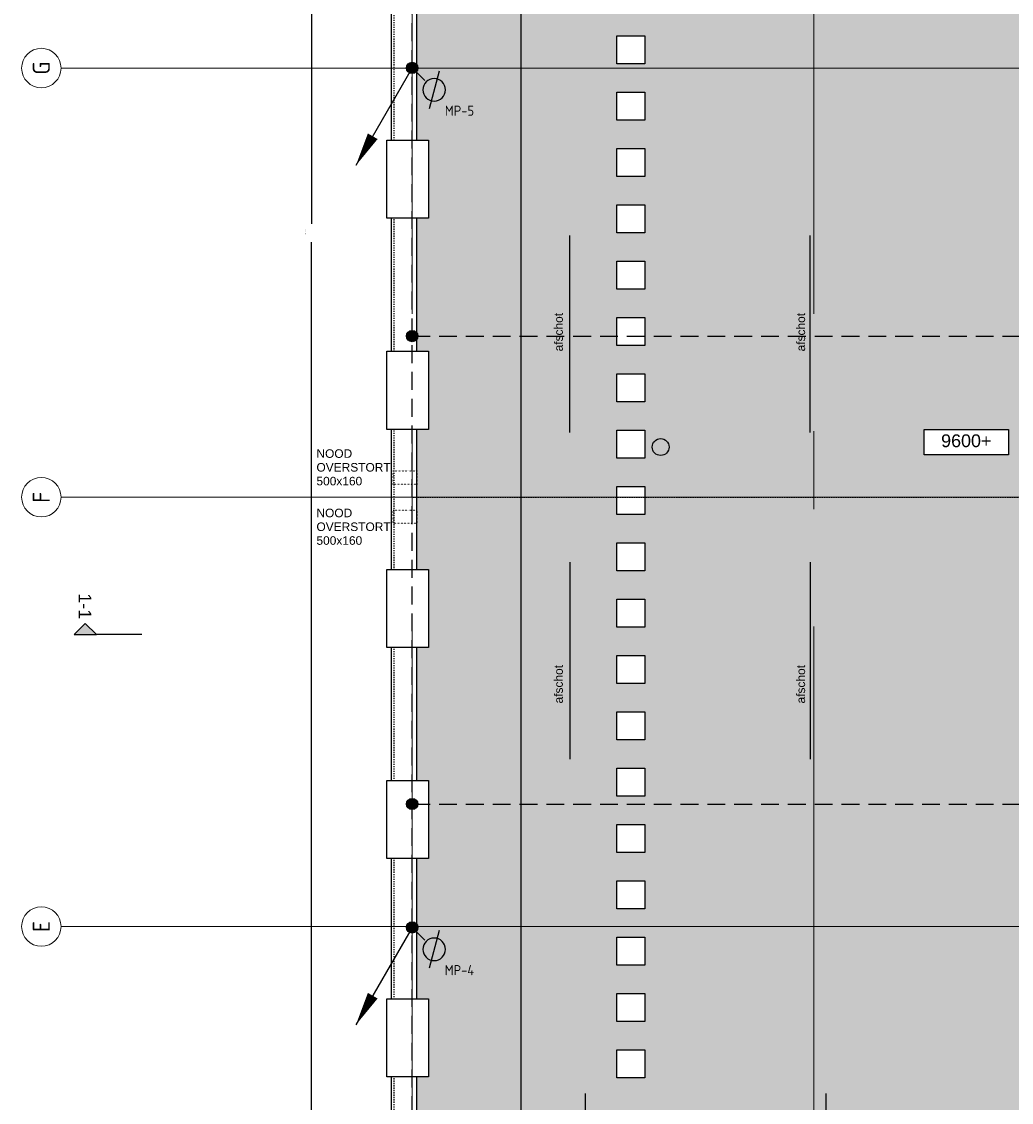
# Model space of a CAD drawing. Header units: millimetres. Extents: x -38032 to 104346, y -31182 to 78566.
# Tile 84 of 213: x -38032 to -20465, y 24971 to 44158. Entities that reach past the tile are written whole.
import ezdxf
from ezdxf.enums import TextEntityAlignment as Align

# ---------------------------------------------------------------- set-up
doc = ezdxf.new("R2010")
doc.units = ezdxf.units.MM
doc.header["$LTSCALE"] = 100
doc.set_wipeout_variables(frame=1)
for name, pattern in [('HIDDEN2', [4.7625, 3.175, -1.5875]), ('STYLE_01', [0.41664, 0.20828, -0.20836]), ('STYLE_11', [5, 3.888855, -0.416718, 0.277786, -0.416641]), ('STYLE_13', [0.196838, 0.039368, -0.157471])]:
    doc.linetypes.add(name, pattern=pattern)
for name, color, linetype in [('AB$1A---_ATTRIB050', 8, 'Continuous'), ('AL$1A---_ALGEMEEN', 8, 'Continuous'), ('AM$1A---_ARCERING', 8, 'Continuous'), ('AT$1A---_TEKST100', 8, 'Continuous'), ('BOUWKUNDIG', 8, 'Continuous'), ('EL6121--', 3, 'Continuous')]:
    doc.layers.add(name, color=color, linetype=linetype)
doc.layers.add('stramien', color=1, linetype='Continuous', lineweight=9)
doc.styles.add('Arial', font='ARIAL.TTF')
doc.styles.add('BURO-018', font='iso.shx', dxfattribs={"height": 90})
doc.styles.add('ISO18', font='iso', dxfattribs={"height": 180})
doc.styles.get("Standard").update_dxf_attribs({"font": 'iso.shx'})
doc.dimstyles.new('JIS', dxfattribs={"dimtxt": 2.272868, "dimasz": 3.175, "dimexe": 2, "dimexo": 0, "dimgap": 1, "dimtad": 1, "dimdec": 0, "dimzin": 11, "dimtxsty": 'Arial', "dimblk": 'VW_FILLEDARROW-1', "dimcen": 0, "dimazin": 0, "dimtfac": 1, "dimtdec": 0, "dimtix": 1, "dimtofl": 0, "dimtmove": 0, "dimatfit": 0, "dimldrblk": 'VW_FILLEDARROW-1', "dimfxl": 0, "dimfrac": 2, "dimtolj": 1, "dimtzin": 11, "dimarcsym": 0})

# ---------------------------------------------------------------- blocks, each defined once
blk = doc.blocks.new('E00169')
at = {"color": 0, "linetype": 'Continuous'}
blk.add_line((0, 0), (-5, -8.66), dxfattribs=at)
at = {"color": 0, "const_width": 0.5}
blk.add_lwpolyline([(-0.25, 0, 1), (0.25, 0, 1)], format="xyb", close=True, dxfattribs=at)
at = {"color": 0, "linetype": 'Continuous'}
blk.add_lwpolyline([(-5, -8.66, 0, 1, 0), (-3.5, -6.062, 1, 1, 0)], format="xyseb", dxfattribs=at)
blk.add_circle((0, 0), 0.5, dxfattribs=at)
blk = doc.blocks.new('Group-99')
at = {"layer": 'AL$1A---_ALGEMEEN', "color": 0}
for p, q in [((-84382, -6947), (-84382, -3447)), ((-80113, -6947), (-80113, -3447)), ((-75344, -6947), (-75344, -3447)), ((-70575, -6947), (-70575, -3447)), ((-65806, -6947), (-65806, -3447)), ((-61537, -6947), (-61537, -3447)), ((-84382, -9247), (-84382, -12747)), ((-80113, -9247), (-80113, -12747)), ((-75344, -9247), (-75344, -12747)), ((-70575, -9247), (-70575, -12747)), ((-65806, -9247), (-65806, -12747)), ((-61537, -9247), (-61537, -12747))]:
    blk.add_line(p, q, dxfattribs=at)
for points in [[(-84382, -6947), (-84489, -6547), (-84275, -6547)], [(-80113, -6947), (-80220, -6547), (-80006, -6547)], [(-75344, -6947), (-75451, -6547), (-75237, -6547)], [(-70575, -6947), (-70682, -6547), (-70468, -6547)], [(-65806, -6947), (-65913, -6547), (-65699, -6547)], [(-61537, -6947), (-61644, -6547), (-61430, -6547)], [(-84382, -9247), (-84275, -9647), (-84489, -9647)], [(-80113, -9247), (-80006, -9647), (-80220, -9647)], [(-75344, -9247), (-75237, -9647), (-75451, -9647)], [(-70575, -9247), (-70468, -9647), (-70682, -9647)], [(-65806, -9247), (-65699, -9647), (-65913, -9647)], [(-61537, -9247), (-61430, -9647), (-61644, -9647)]]:
    blk.add_solid(points, dxfattribs=at)
at = {"layer": 'AT$1A---_TEKST100', "char_height": 151.52, "attachment_point": 5, "rotation": 90, "line_spacing_factor": 0.967741, "style": 'Arial'}
for insert in [(-84862, -5250), (-80562, -5250), (-75762, -5250), (-71042, -5250), (-66242, -5250), (-61941, -5250), (-84862, -11350), (-80562, -11350), (-75762, -11350), (-71042, -11350), (-66242, -11350), (-61941, -11350)]:
    blk.add_mtext('{\\C256;\\lafschot}', dxfattribs=dict(at, insert=insert))
blk = doc.blocks.new('Group-100')
at = {"layer": 'AL$1A---_ALGEMEEN', "color": 0}
for p, q in [((-84664, 8290), (-84664, 11790)), ((-80395, 8290), (-80395, 11790)), ((-75626, 8290), (-75626, 11790)), ((-70857, 8290), (-70857, 11790)), ((-66088, 8290), (-66088, 11790)), ((-61819, 8290), (-61819, 11790)), ((-84664, 5990), (-84664, 2490)), ((-80395, 5990), (-80395, 2490)), ((-75626, 5990), (-75626, 2490)), ((-70857, 5990), (-70857, 2490)), ((-66088, 5990), (-66088, 2490)), ((-61819, 5990), (-61819, 2490))]:
    blk.add_line(p, q, dxfattribs=at)
for points in [[(-84664, 8290), (-84771, 8690), (-84557, 8690)], [(-80395, 8290), (-80502, 8690), (-80288, 8690)], [(-75626, 8290), (-75733, 8690), (-75519, 8690)], [(-70857, 8290), (-70964, 8690), (-70750, 8690)], [(-66088, 8290), (-66195, 8690), (-65981, 8690)], [(-61819, 8290), (-61926, 8690), (-61712, 8690)], [(-84664, 5990), (-84557, 5590), (-84771, 5590)], [(-80395, 5990), (-80288, 5590), (-80502, 5590)], [(-75626, 5990), (-75519, 5590), (-75733, 5590)], [(-70857, 5990), (-70750, 5590), (-70964, 5590)], [(-66088, 5990), (-65981, 5590), (-66195, 5590)], [(-61819, 5990), (-61712, 5590), (-61926, 5590)]]:
    blk.add_solid(points, dxfattribs=at)
at = {"layer": 'AT$1A---_TEKST100', "char_height": 151.52, "attachment_point": 5, "rotation": 90, "line_spacing_factor": 0.967741, "style": 'Arial'}
for insert in [(-84862, 10071), (-80562, 10071), (-75762, 10071), (-71042, 10071), (-66242, 10071), (-61941, 10071), (-84862, 3821), (-80562, 3821), (-75762, 3821), (-71042, 3821), (-66242, 3821), (-61941, 3821)]:
    blk.add_mtext('{\\C256;\\lafschot}', dxfattribs=dict(at, insert=insert))
blk = doc.blocks.new('peilmaat plg klein')
at = {"layer": 'AL$1A---_ALGEMEEN', "color": 0, "flags": 1}
for tag, p in [('onderdeel', (-750, -634)), ('patchnr', (-750, -1043)), ('toestelnr', (-750, -1452))]:
    blk.add_attdef(tag, p, '', height=227, dxfattribs=at)
at = {"color": 0}
blk.add_wipeout([(-750, 225), (750, 225), (750, -225), (-750, -225)], dxfattribs=at).dxf.layer = 'AL$1A---_ALGEMEEN'
at = {"layer": 'AL$1A---_ALGEMEEN', "color": 0}
blk.add_lwpolyline([(-750, 225), (750, 225), (750, -225), (-750, -225)], close=True, dxfattribs=at)
at = {"layer": 'AL$1A---_ALGEMEEN', "color": 0, "style": 'Arial'}
blk.add_attdef('peil', text='', height=227, dxfattribs=at).set_placement((0, 141), align=Align.TOP_CENTER)
blk = doc.blocks.new('Group-128')
at = {"layer": 'AL$1A---_ALGEMEEN', "color": 0, "flags": 128}
blk.add_lwpolyline([(-58576, 705), (-58576, 30376), (-87831, 30370), (-87831, -15320)], dxfattribs=at)
blk = doc.blocks.new('tegel 500x500')
at = {"color": 0}
blk.add_wipeout([(-250, 250), (250, 250), (250, -250), (-250, -250)], dxfattribs=at).dxf.layer = 'AL$1A---_ALGEMEEN'
at = {"layer": 'AL$1A---_ALGEMEEN', "color": 0}
blk.add_lwpolyline([(-250, 250), (250, 250), (250, -250), (-250, -250)], close=True, dxfattribs=at)
blk = doc.blocks.new('Group-137')
at = {"layer": 'AL$1A---_ALGEMEEN', "color": 0, "flags": 128}
blk.add_lwpolyline([(-60727, -15595), (-60876, -15595), (-60876, 28075), (-85531, 28075), (-85531, -15360)], dxfattribs=at)
blk = doc.blocks.new('31x_alu-mk 204-dak')
at = {"color": 0}
blk.add_wipeout([(-736, 381.5), (650, 381.5), (650, -361.5), (-736, -361.5)], dxfattribs=at).dxf.layer = 'AL$1A---_ALGEMEEN'
at = {"layer": 'AL$1A---_ALGEMEEN', "color": 0}
blk.add_lwpolyline([(-736, 381.5), (650, 381.5), (650, -361.5), (-736, -361.5)], close=True, dxfattribs=at)
blk = doc.blocks.new('VW_FILLEDARROW-1')
at = {"layer": 'AL$1A---_ALGEMEEN', "color": 0, "lineweight": -2}
blk.add_solid([(0, 0), (1, 0.3), (1, -0.3)], dxfattribs=at)
blk = doc.blocks.new('*D1128')
at = {"layer": 'AL$1A---_ALGEMEEN', "color": 0, "lineweight": -2}
for p, q in [((-88538, 28781), (-89251, 28781)), ((-89249, 28778), (-89249, 11993)), ((-89249, -10615), (-89249, 11670)), ((-88488, -10619), (-89251, -10619))]:
    blk.add_line(p, q, dxfattribs=at)
at = {"layer": 'AL$1A---_ALGEMEEN', "color": 0, "lineweight": -2, "xscale": 3.175, "yscale": 3.175, "zscale": 3.175}
for p, rotation in [((-89249, 28781), 90), ((-89249, -10619), 270)]:
    blk.add_blockref('VW_FILLEDARROW-1', p, dxfattribs=dict(at, rotation=rotation))
at = {"layer": 'AT$1A---_TEKST100', "insert": (-89349, 11831), "char_height": 9.09, "attachment_point": 5, "rotation": 90, "style": 'Arial'}
blk.add_mtext('\\A1; <<< lichthappers >>> ', dxfattribs=at)
blk = doc.blocks.new('Group-146')
at = {"layer": 'AL$1A---_ALGEMEEN', "color": 0, "linetype": 'STYLE_13'}
blk.add_lwpolyline([(-87797, 7607), (-87377, 7607), (-87377, 7367), (-87797, 7367)], close=True, dxfattribs=at)
at = {"layer": 'AT$1A---_TEKST100', "insert": (-89160, 7992), "char_height": 151.52, "attachment_point": 1, "line_spacing_factor": 0.967741, "style": 'Arial'}
blk.add_mtext('{\\C256;\\lNOOD\\POVERSTORT\\P500x160}', dxfattribs=at)
blk = doc.blocks.new('Group-147')
at = {"layer": 'AL$1A---_ALGEMEEN', "color": 0, "linetype": 'STYLE_13'}
blk.add_lwpolyline([(-87797, 6913), (-87377, 6913), (-87377, 6673), (-87797, 6673)], close=True, dxfattribs=at)
at = {"layer": 'AT$1A---_TEKST100', "insert": (-89160, 6937), "char_height": 151.52, "attachment_point": 1, "line_spacing_factor": 0.967741, "style": 'Arial'}
blk.add_mtext('{\\C256;\\lNOOD\\POVERSTORT\\P500x160}', dxfattribs=at)
blk = doc.blocks.new('drsnd pijl')
at = {"layer": 'AM$1A---_ARCERING', "linetype": 'Continuous', "lineweight": 0}
blk.add_hatch(color=256, dxfattribs=at).paths.add_polyline_path([(1005, 442), (200, 442), (0, 242), (-200, 442), (200, 442)])
at = {"layer": 'AL$1A---_ALGEMEEN', "color": 0}
blk.add_lwpolyline([(1005, 442), (200, 442), (0, 242), (-200, 442), (200, 442)], dxfattribs=at)
at = {"layer": 'AL$1A---_ALGEMEEN', "color": 0, "style": 'Arial'}
blk.add_attdef('peil', text='', height=227, rotation=90, dxfattribs=at).set_placement((170, -290), align=Align.BOTTOM_LEFT)
at = {"layer": 'AL$1A---_ALGEMEEN', "color": 0, "flags": 1}
blk.add_attdef('onderdeel', (-200, -700), '', height=227, dxfattribs=at)
blk = doc.blocks.new('030201')
at = {"color": 0, "const_width": 0.5}
blk.add_lwpolyline([(-0.25, 0, 1), (0.25, 0, 1)], format="xyb", close=True, dxfattribs=at)
at = {"color": 0, "linetype": 'Continuous'}
blk.add_circle((0, 0), 0.5, dxfattribs=at)
at = {"color": 0, "linetype": 'Continuous', "style": 'BURO-018', "flags": 1}
blk.add_attdef('E_MATCODE', text='', height=1.8, dxfattribs=at).set_placement((0, 0), align=Align.MIDDLE)
blk = doc.blocks.new('E00438')
at = {"color": 0, "linetype": 'Continuous'}
blk.add_line((-0.866, -1.5), (0.866, 1.5), dxfattribs=at)
at = {"color": 0}
blk.add_circle((0, 0), 1, dxfattribs=at)
at = {"color": 0, "linetype": 'Continuous', "style": 'BURO-018', "flags": 1}
blk.add_attdef('E_MATCODE', text='', height=1.8, dxfattribs=at).set_placement((0, 0), align=Align.MIDDLE)
blk = doc.blocks.new('Group-138')
at = {"layer": 'AL$1A---_ALGEMEEN', "color": 0, "rotation": 90}
for p in [(-87532, 12827.999), (-87532, 9081.343), (-87532, 5207.999), (-87532, 1461.343), (-87532, -2412.001)]:
    blk.add_blockref('31x_alu-mk 204-dak', p, dxfattribs=at)
at = {"layer": 'AL$1A---_ALGEMEEN', "color": 0}
dim = blk.add_linear_dim(base=(-89248.973, -10618.657), p1=(-88537.848, 28781.343), p2=(-88487.848, -10618.657), angle=90, text=' <<< lichthappers >>> ', dimstyle='JIS', override={"dimtxt": 9.091473, "dimgap": 100, "dimlfac": 50, "dimpost": '<>', "dimtxsty": 'Arial', "dimtmove": 2}, dxfattribs=at)
dim.commit()
dim.dimension.update_dxf_attribs({"geometry": '*D1128', "text_midpoint": (-89348.973, 11831.343), "dimtype": 128})
blk = doc.blocks.new('200254 W 212 3 04-12-2007')
at = {"layer": 'AM$1A---_ARCERING', "linetype": 'Continuous', "lineweight": 0}
blk.add_hatch(color=9, dxfattribs=at).paths.add_polyline_path([(-38974, -12008), (-38974, -8078), (-38858, -8078), (-38858, 33519), (-67223, 33512), (-67203, -26858), (-67199, -26858), (-67223, -11733), (-54673, -11733), (-54673, -26888), (-40543, -26888), (-40564, -12008)])
at = {"layer": 'AL$1A---_ALGEMEEN'}
blk.add_circle((-62888, 11619), 150, dxfattribs=at)
at = {"layer": 'stramien', "linetype": 'STYLE_11', "ltscale": 50}
blk.add_line((-60169, -11014), (-60169, 36216), dxfattribs=at)
at = {"layer": 'AL$1A---_ALGEMEEN'}
for name in ['Group-100', 'Group-99']:
    blk.add_blockref(name, (20163, 3587), dxfattribs=at)
ref = blk.add_blockref('drsnd pijl', (-73100, 8730), dxfattribs=dict(at, xscale=-1, rotation=180))
ref.add_attrib('peil', '1-1', dxfattribs={"layer": 'AB$1A---_ATTRIB050', "height": 227.3, "rotation": 270, "style": 'Arial'}).set_placement((-73286, 9021), align=Align.BOTTOM_LEFT)
ref = blk.add_blockref('peilmaat plg klein', (-57464, 11703), dxfattribs=at)
ref.add_attrib('peil', '9600+', dxfattribs={"layer": 'AB$1A---_ATTRIB050', "height": 227.3, "style": 'Arial'}).set_placement((-57464, 11844), align=Align.TOP_CENTER)
at = {"layer": 'AL$1A---_ALGEMEEN', "linetype": 'STYLE_01'}
blk.add_lwpolyline([(-38458, 33919), (-67623, 33912), (-67623, -11773), (-54732, -11773), (-54732, -27288), (-40164, -27288), (-40164, -25705), (-40564, -25749), (-40564, -12008), (-38974, -12008), (-38974, -8078), (-38458, -8078)], close=True, dxfattribs=at)
at = {"layer": 'AL$1A---_ALGEMEEN'}
blk.add_lwpolyline([(-40564, -12008), (-38974, -12008), (-38974, -8078), (-38858, -8078), (-38858, 33519), (-67223, 33512), (-67223, -11733), (-54673, -11733), (-54673, -26888), (-40543, -26888), (-40543, -25747), (-40564, -25748)], close=True, dxfattribs=at)
blk.add_blockref('Group-128', (20163, 3587), dxfattribs=at)
at = {"layer": 'AL$1A---_ALGEMEEN', "rotation": 180}
for p in [(-63418, 18669), (-63418, 17669), (-63418, 16669), (-63418, 15669), (-63418, 14669), (-63418, 13669), (-63418, 12669), (-63418, 11669), (-63418, 10669), (-63418, 9669), (-63418, 8669), (-63418, 7669), (-63418, 6669), (-63418, 5669), (-63418, 4669), (-63418, 3669), (-63418, 2669), (-63418, 1669), (-63418, 669)]:
    blk.add_blockref('tegel 500x500', p, dxfattribs=at)
at = {"layer": 'AL$1A---_ALGEMEEN', "linetype": 'STYLE_01'}
blk.add_line((-67279, 10727), (-38858, 10727), dxfattribs=at)
at = {"layer": 'AL$1A---_ALGEMEEN'}
blk.add_blockref('Group-137', (20163, 3587), dxfattribs=at)
blk.add_blockref('Group-138', (20163, 3587), dxfattribs=at)
at = {"layer": 'stramien', "linetype": 'STYLE_11', "ltscale": 50}
for p, q in [((-67299, -11014), (-67299, 36216)), ((-74199, 18347), (-38499, 18347)), ((-74199, 10727), (-38499, 10727)), ((-74199, 3107), (-38499, 3107))]:
    blk.add_line(p, q, dxfattribs=at)
at = {"layer": 'AL$1A---_ALGEMEEN'}
for name in ['Group-146', 'Group-147']:
    blk.add_blockref(name, (20163, 3587), dxfattribs=at)
at = {"linetype": 'Continuous'}
for points in [[(-73880, 18697), (-73846, 18696), (-73812, 18691), (-73778, 18682), (-73746, 18671), (-73715, 18656), (-73685, 18638), (-73658, 18618), (-73632, 18595), (-73609, 18569), (-73589, 18542), (-73571, 18512), (-73556, 18481), (-73545, 18449), (-73537, 18416), (-73531, 18382), (-73530, 18347), (-73531, 18313), (-73537, 18279), (-73545, 18246), (-73556, 18214), (-73571, 18182), (-73589, 18153), (-73609, 18125), (-73632, 18100), (-73658, 18077), (-73685, 18056), (-73715, 18039), (-73746, 18024), (-73778, 18013), (-73812, 18004), (-73846, 17999), (-73880, 17997), (-73914, 17999), (-73948, 18004), (-73981, 18013), (-74014, 18024), (-74045, 18039), (-74074, 18056), (-74102, 18077), (-74127, 18100), (-74150, 18125), (-74171, 18153), (-74188, 18182), (-74203, 18214), (-74215, 18246), (-74223, 18279), (-74228, 18313), (-74230, 18347), (-74228, 18382), (-74223, 18416), (-74215, 18449), (-74203, 18481), (-74188, 18512), (-74171, 18542), (-74150, 18569), (-74127, 18595), (-74102, 18618), (-74074, 18638), (-74045, 18656), (-74014, 18671), (-73981, 18682), (-73948, 18691), (-73914, 18696)], [(-73880, 11077), (-73846, 11076), (-73812, 11071), (-73778, 11062), (-73746, 11051), (-73715, 11036), (-73685, 11018), (-73658, 10998), (-73632, 10975), (-73609, 10949), (-73589, 10922), (-73571, 10892), (-73556, 10861), (-73545, 10829), (-73537, 10796), (-73531, 10762), (-73530, 10727), (-73531, 10693), (-73537, 10659), (-73545, 10626), (-73556, 10594), (-73571, 10562), (-73589, 10533), (-73609, 10505), (-73632, 10480), (-73658, 10457), (-73685, 10436), (-73715, 10419), (-73746, 10404), (-73778, 10393), (-73812, 10384), (-73846, 10379), (-73880, 10377), (-73914, 10379), (-73948, 10384), (-73981, 10393), (-74014, 10404), (-74045, 10419), (-74074, 10436), (-74102, 10457), (-74127, 10480), (-74150, 10505), (-74171, 10533), (-74188, 10562), (-74203, 10594), (-74215, 10626), (-74223, 10659), (-74228, 10693), (-74230, 10727), (-74228, 10762), (-74223, 10796), (-74215, 10829), (-74203, 10861), (-74188, 10892), (-74171, 10922), (-74150, 10949), (-74127, 10975), (-74102, 10998), (-74074, 11018), (-74045, 11036), (-74014, 11051), (-73981, 11062), (-73948, 11071), (-73914, 11076)], [(-73880, 3457), (-73846, 3456), (-73812, 3451), (-73778, 3442), (-73746, 3431), (-73715, 3416), (-73685, 3398), (-73658, 3378), (-73632, 3355), (-73609, 3329), (-73589, 3302), (-73571, 3272), (-73556, 3241), (-73545, 3209), (-73537, 3176), (-73531, 3142), (-73530, 3107), (-73531, 3073), (-73537, 3039), (-73545, 3006), (-73556, 2974), (-73571, 2942), (-73589, 2913), (-73609, 2885), (-73632, 2860), (-73658, 2837), (-73685, 2816), (-73715, 2799), (-73746, 2784), (-73778, 2773), (-73812, 2764), (-73846, 2759), (-73880, 2757), (-73914, 2759), (-73948, 2764), (-73981, 2773), (-74014, 2784), (-74045, 2799), (-74074, 2816), (-74102, 2837), (-74127, 2860), (-74150, 2885), (-74171, 2913), (-74188, 2942), (-74203, 2974), (-74215, 3006), (-74223, 3039), (-74228, 3073), (-74230, 3107), (-74228, 3142), (-74223, 3176), (-74215, 3209), (-74203, 3241), (-74188, 3272), (-74171, 3302), (-74150, 3329), (-74127, 3355), (-74102, 3378), (-74074, 3398), (-74045, 3416), (-74014, 3431), (-73981, 3442), (-73948, 3451), (-73914, 3456)]]:
    blk.add_wipeout(points, dxfattribs=at).dxf.layer = 'stramien'
at = {"layer": 'stramien', "linetype": 'STYLE_11', "ltscale": 50}
for p, q in [((-73526, 18347), (-72851, 18347)), ((-73526, 10727), (-72851, 10727)), ((-73526, 3107), (-72851, 3107))]:
    blk.add_line(p, q, dxfattribs=at)
at = {"layer": 'stramien', "linetype": 'Continuous'}
for centre in [(-73880, 18347), (-73880, 10727), (-73880, 3107)]:
    blk.add_circle(centre, 350, dxfattribs=at)
at = {"layer": 'stramien', "char_height": 303, "attachment_point": 5, "rotation": 90, "line_spacing_factor": 0.967741}
for s, insert in [('{\\C1;\\lG}', (-73880, 18347)), ('{\\C1;\\lF}', (-73880, 10727)), ('{\\C1;\\lE}', (-73880, 3107))]:
    blk.add_mtext(s, dxfattribs=dict(at, insert=insert))

msp = doc.modelspace()

# ---------------------------------------------------------------- block references
at = {"layer": 'BOUWKUNDIG'}
msp.add_blockref('200254 W 212 3 04-12-2007', (36198, 24986.5), dxfattribs=at)

# ---------------------------------------------------------------- next in the draw order: linework, layer by layer
at = {"layer": 'EL6121--', "color": 5, "linetype": 'HIDDEN2'}
for p, q in [((-31100, 12855), (-31100, 58575)), ((-31100, 43335), (-30852.1, 43087.1)), ((-31100, 38575), (-2580, 38575)), ((-31100, 30268.1), (-2580, 30268.1)), ((-31100, 28077.5), (-30852.1, 27829.6))]:
    msp.add_line(p, q, dxfattribs=at)

# ---------------------------------------------------------------- next in the draw order: block references
at = {"layer": 'EL6121--', "xscale": 200, "yscale": 200, "zscale": 200}
for p in [(-31100, 43335), (-31100, 28077.5)]:
    msp.add_blockref('E00169', p, dxfattribs=at)
at = {"layer": 'EL6121--'}
ref = msp.add_blockref('E00438', (-30710.7, 42945.7), dxfattribs=dict(at, xscale=-200.0000000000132, yscale=200, zscale=200, rotation=134.9999999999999))
ref.add_attrib('E_MATCODE', 'MP-5', dxfattribs={"layer": '0', "color": 1, "linetype": 'Continuous', "height": 180, "style": 'ISO18'}).set_placement((-30260.7, 42576.4), align=Align.MIDDLE)
at = {"layer": 'EL6121--', "xscale": 200.0000000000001, "yscale": 200, "zscale": 200, "rotation": 353.7040764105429}
for p in [(-31100, 38575), (-31100, 30268.1)]:
    msp.add_blockref('030201', p, dxfattribs=at)
at = {"layer": 'EL6121--'}
ref = msp.add_blockref('E00438', (-30710.7, 27688.2), dxfattribs=dict(at, xscale=-200.000000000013, yscale=200, zscale=200, rotation=134.9999999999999))
ref.add_attrib('E_MATCODE', 'MP-4', dxfattribs={"layer": '0', "color": 1, "linetype": 'Continuous', "height": 180, "style": 'ISO18'}).set_placement((-30260.7, 27318.9), align=Align.MIDDLE)

doc.saveas('drawing.dxf')
